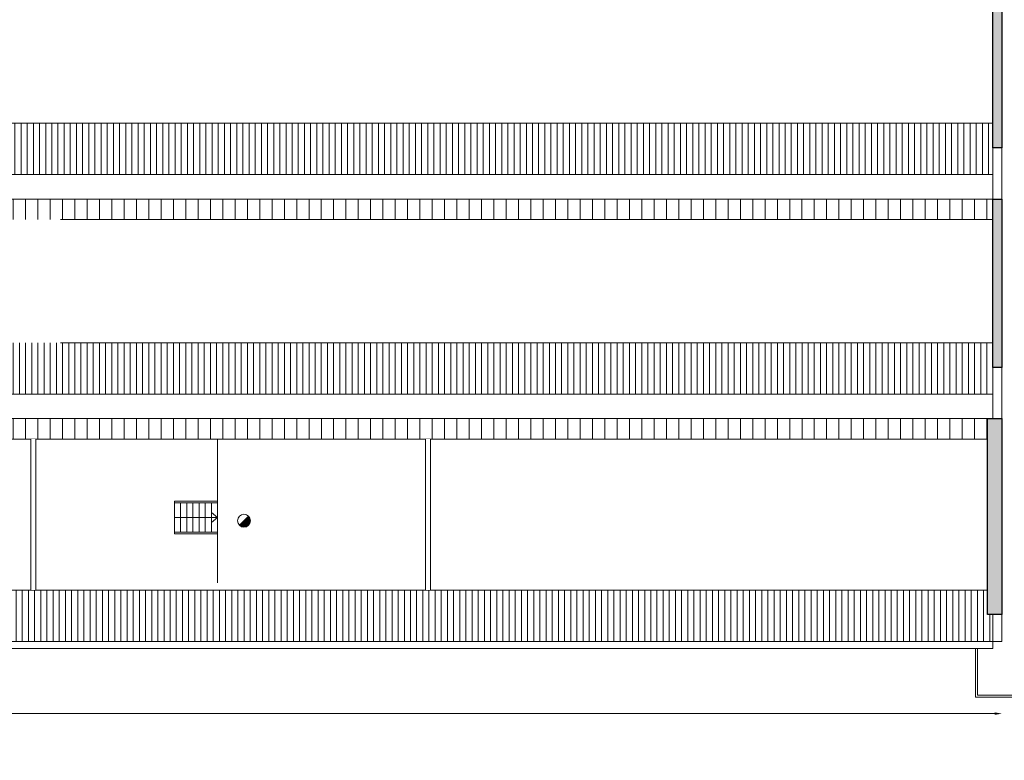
# Model space of a CAD drawing. Header units: millimetres. Extents: x -13022 to 1371524, y -38729 to 632593.
# Tile 148 of 256: x 870569 to 894536, y -38283 to -20257. Entities that reach past the tile are written whole.
import ezdxf

# ---------------------------------------------------------------- set-up
doc = ezdxf.new("R2010")
doc.units = ezdxf.units.MM
doc.header["$LTSCALE"] = 35
doc.set_wipeout_variables(frame=1)
doc.linetypes.add('DASHED', pattern=[200, 100, -100])
doc.linetypes.add('DIVIDE', pattern=[1250, 862.5, -112.5, 25, -112.5, 25, -112.5])
doc.layers.add('Al65----_beveiliging-inst', color=92, linetype='Continuous', lineweight=9)
doc.layers.add('brandveiligheid voorzieningen', color=10, linetype='Continuous', lineweight=9)
for name, color, linetype in [('LAYER102', 1, 'Continuous'), ('LAYER111', 7, 'Continuous'), ('LAYER22', 7, 'Continuous'), ('LAYER24', 7, 'Continuous'), ('LAYER27', 7, 'Continuous'), ('LAYER28', 7, 'Continuous')]:
    doc.layers.add(name, color=color, linetype=linetype)
doc.styles.get("Standard").update_dxf_attribs({"font": 'simplex.shx'})
doc.dimstyles.new('~R----C~', dxfattribs={"dimtxt": 162, "dimasz": 180, "dimexe": 0.18, "dimexo": 0.0625, "dimgap": 16.2, "dimtad": 1, "dimdec": 0, "dimzin": 0, "dimdsep": 46, "dimtxsty": 'Standard', "dimcen": 0.09, "dimse1": 1, "dimse2": 1, "dimclrd": 7, "dimadec": 0, "dimazin": 0, "dimtfac": 1, "dimtdec": 4, "dimtmove": 0, "dimatfit": 3, "dimfxl": 1, "dimtolj": 1, "dimtzin": 0, "dimlwd": 13, "dimarcsym": 0})

# ---------------------------------------------------------------- blocks, each defined once
blk = doc.blocks.new('*D196')
at = {"layer": 'Defpoints', "color": 0, "linetype": 'Continuous', "transparency": 16777216}
for p in [(894477, -34735), (839282, -35389), (894477, -37146)]:
    blk.add_point(p, dxfattribs=at)
at = {"layer": 'LAYER102', "color": 7, "linetype": 'Continuous', "lineweight": 13, "transparency": 16777216}
blk.add_line((839462, -37146), (894297, -37146), dxfattribs=at)
at = {"layer": 'LAYER102', "color": 7, "linetype": 'Continuous', "transparency": 16777216}
for points in [[(839462, -37116), (839462, -37176), (839282, -37146)], [(894297, -37116), (894297, -37176), (894477, -37146)]]:
    blk.add_solid(points, dxfattribs=at)
at = {"layer": 'LAYER102', "color": 0, "linetype": 'Continuous', "transparency": 16777216, "insert": (866879, -37049), "char_height": 162, "attachment_point": 5}
blk.add_mtext('\\A1;55195', dxfattribs=at)
blk = doc.blocks.new('Brandmelder')
at = {"layer": 'brandveiligheid voorzieningen'}
blk.add_hatch(color=256, dxfattribs=at).paths.add_polyline_path([(76.62, -89.8, 0.198912), (75.85, -87.94), (72.13, -91.66, 0.668179)])
blk.add_line((72.13, -91.66), (75.85, -87.94), dxfattribs=at)
blk.add_circle((73.99, -89.8), 2.63, dxfattribs=at)

msp = doc.modelspace()

# ---------------------------------------------------------------- hatches: boundary and pattern name
at = {"layer": 'LAYER111', "linetype": 'Continuous', "lineweight": 5}
for points in [[(894476.625, -19386.55), (894476.625, -23375.027), (894256.625, -23375.027), (894256.625, -19386.55)], [(894256.625, -24622.019), (894476.625, -24622.019), (894476.625, -28718.207), (894256.625, -28718.207)], [(894126.625, -29965.472), (894476.625, -29965.472), (894476.625, -34735.476), (894126.625, -34735.476)]]:
    msp.add_hatch(color=254, dxfattribs=at).paths.add_polyline_path(points, flags=0)
at = {"layer": 'LAYER27', "linetype": 'Continuous', "lineweight": 13}
h = msp.add_hatch(dxfattribs=at)
h.set_pattern_fill("~A--G'+~", style=0, pattern_type=0)
h.set_pattern_definition([(90, (834901.28, -24028.1), (-150, 9e-15), [])])
h.paths.add_polyline_path([(834901.281, -24028.105), (834901.281, -22778.105), (894256.625, -22778.105), (894256.625, -24028.105)], flags=0)
h = msp.add_hatch(dxfattribs=at)
h.set_pattern_fill('~A--G&P~', style=0, pattern_type=0)
h.set_pattern_definition([(90, (827810.97, -25122.02), (-300, 2e-14), [])])
h.paths.add_polyline_path([(827810.969, -25122.019), (827810.969, -24659.55), (834901.281, -24659.55), (834901.281, -24622.019), (894256.625, -24622.019), (894256.625, -25122.019)], flags=0)
h = msp.add_hatch(dxfattribs=at)
h.set_pattern_fill("~A--G'+~", style=0, pattern_type=0)
h.set_pattern_definition([(90, (827811.16, -29371.55), (-150, 9e-15), [])])
h.paths.add_polyline_path([(827811.156, -29371.55), (827811.156, -28121.55), (894256.625, -28121.55), (894256.625, -29371.55)], flags=0)

# ---------------------------------------------------------------- linework, layer by layer
at = {"layer": 'LAYER22', "color": 7, "linetype": 'Continuous', "lineweight": 18}
for points in [[(889614, -13313.554), (889614, -6069.558), (904025.312, -6069.554), (904398.5, -36617.007), (895316.625, -36617.007), (895316.625, -36747.007), (893836.625, -36747.007), (893836.625, -35559.304)], [(889664, -13313.554), (889664, -6119.558), (903975.875, -6119.554), (904347.875, -36567.007), (895266.625, -36567.007), (895266.625, -36697.007), (893886.625, -36697.007), (893886.625, -35559.304)], [(894256.625, -24028.105), (834901.281, -24028.105)], [(834901.281, -24622.019), (894256.625, -24622.019)], [(827811.156, -29371.55), (894256.625, -29371.55)], [(894126.625, -29965.472), (827811.156, -29965.472)], [(875384.25, -30465.472), (875384.25, -33485.484)], [(839281.625, -34735.476), (839281.625, -35388.546), (894256.625, -35388.546)], [(894256.625, -35559.304), (894256.625, -35388.546)], [(839281.625, -35559.304), (894256.625, -35559.304)]]:
    msp.add_lwpolyline(points, dxfattribs=at)
at = {"layer": 'LAYER22', "color": 7, "linetype": 'DASHED', "lineweight": 18}
for points in [[(889614, -13313.554), (889614, -6069.558), (904025.312, -6069.554), (904398.5, -36617.007), (895316.625, -36617.007), (895316.625, -36747.007), (893836.625, -36747.007), (893836.625, -35559.304)], [(889664, -13313.554), (889664, -6119.558), (903975.875, -6119.554), (904347.875, -36567.007), (895266.625, -36567.007), (895266.625, -36697.007), (893886.625, -36697.007), (893886.625, -35559.304)], [(894256.625, -24028.105), (834901.281, -24028.105)], [(834901.281, -24622.019), (894256.625, -24622.019)], [(827811.156, -29371.55), (894256.625, -29371.55)], [(894126.625, -29965.472), (827811.156, -29965.472)], [(875384.25, -30465.472), (875384.25, -34138.546)], [(839281.625, -34735.476), (839281.625, -35388.546), (894256.625, -35388.546)], [(894256.625, -35559.304), (894256.625, -35388.546)], [(839281.625, -35559.304), (894256.625, -35559.304)]]:
    msp.add_lwpolyline(points, dxfattribs=at)
at = {"layer": 'LAYER22', "color": 7, "linetype": 'DIVIDE', "lineweight": 18}
for points in [[(894256.625, -22778.105), (834901.281, -22778.105)], [(827810.969, -25122.019), (894256.625, -25122.019)], [(827811.156, -28121.55), (894256.625, -28121.55)], [(894126.625, -30465.472), (827811.156, -30465.472)], [(894126.625, -34138.546), (839281.625, -34138.546)]]:
    msp.add_lwpolyline(points, dxfattribs=at)
at = {"layer": 'LAYER24', "color": 7, "linetype": 'Continuous', "lineweight": 18}
for points in [[(874334.25, -32016.484), (875384.25, -32016.484), (875384.25, -31976.484), (874334.25, -31976.484)], [(874334.25, -32770.484), (874334.25, -31976.484)], [(874484.25, -32730.484), (874484.25, -32016.484)], [(874634.25, -32730.484), (874634.25, -32016.484)], [(874784.25, -32730.484), (874784.25, -32016.484)], [(874934.25, -32730.484), (874934.25, -32016.484)], [(875084.25, -32730.484), (875084.25, -32016.484)], [(875234.25, -32730.484), (875234.25, -32016.484)], [(875384.25, -32016.484), (875384.25, -32730.484)], [(875239.25, -32498.484), (875384.25, -32373.484), (875239.25, -32248.484), (875239.25, -32498.484)], [(875384.25, -32373.484), (874334.281, -32373.484)], [(874334.25, -32770.484), (875384.25, -32770.484), (875384.25, -32730.484), (874334.25, -32730.484)]]:
    msp.add_lwpolyline(points, dxfattribs=at)
at = {"layer": 'LAYER24', "color": 7, "linetype": 'DASHED', "lineweight": 18}
for points in [[(874334.25, -32016.484), (875384.25, -32016.484), (875384.25, -31976.484), (874334.25, -31976.484)], [(874334.25, -32770.484), (874334.25, -31976.484)], [(874484.25, -32730.484), (874484.25, -32016.484)], [(874634.25, -32730.484), (874634.25, -32016.484)], [(874784.25, -32730.484), (874784.25, -32016.484)], [(874934.25, -32730.484), (874934.25, -32016.484)], [(875084.25, -32730.484), (875084.25, -32016.484)], [(875234.25, -32730.484), (875234.25, -32016.484)], [(875384.25, -32016.484), (875384.25, -32730.484)], [(874334.25, -32770.484), (875384.25, -32770.484), (875384.25, -32730.484), (874334.25, -32730.484)]]:
    msp.add_lwpolyline(points, dxfattribs=at)
at = {"layer": 'LAYER28', "color": 7, "linetype": 'Continuous', "lineweight": 25}
for points in [[(894476.625, -19386.55), (894476.625, -23375.027), (894256.625, -23375.027), (894256.625, -19386.55)], [(894256.625, -24622.019), (894476.625, -24622.019), (894476.625, -28718.207), (894256.625, -28718.207)], [(894126.625, -29965.472), (894476.625, -29965.472), (894476.625, -34735.476), (894126.625, -34735.476)]]:
    msp.add_lwpolyline(points, close=True, dxfattribs=at)
at = {"layer": 'LAYER28', "color": 7, "linetype": 'Continuous', "lineweight": 18}
for points in [[(894476.625, -23375.027), (894476.625, -24622.019), (894256.625, -24622.019), (894256.625, -23375.027)], [(894476.625, -28718.207), (894476.625, -29965.472), (894256.625, -29965.472), (894256.625, -28718.207)]]:
    msp.add_lwpolyline(points, close=True, dxfattribs=at)
at = {"layer": 'LAYER28', "color": 7, "linetype": 'DASHED', "lineweight": 18}
for points in [[(894476.625, -23375.027), (894476.625, -24622.019), (894256.625, -24622.019), (894256.625, -23375.027)], [(894476.625, -28718.207), (894476.625, -29965.472), (894256.625, -29965.472), (894256.625, -28718.207)]]:
    msp.add_lwpolyline(points, close=True, dxfattribs=at)
at = {"layer": 'LAYER28', "color": 7, "linetype": 'Continuous', "lineweight": 18}
msp.add_lwpolyline([(894476.625, -34735.476), (894476.625, -35388.546), (894256.625, -35388.546), (894256.625, -34735.476)], dxfattribs=at)
at = {"layer": 'LAYER28', "color": 7, "linetype": 'DASHED', "lineweight": 18}
msp.add_lwpolyline([(894476.625, -34735.476), (894476.625, -35388.546), (894256.625, -35388.546), (894256.625, -34735.476)], dxfattribs=at)

# ---------------------------------------------------------------- block references
at = {"layer": 'Al65----_beveiliging-inst', "xscale": 60, "yscale": 60, "zscale": 60}
msp.add_blockref('Brandmelder', (871589.227, -27063.086), dxfattribs=at)

# ---------------------------------------------------------------- texts
at = {"layer": 'LAYER102', "color": 7, "linetype": 'Continuous', "lineweight": 0, "char_height": 315, "width": 3554.10039, "attachment_point": 7, "line_spacing_factor": 1.333333}
for s, insert in [('\\pi1116.4;{\\fArial|b1|i0|c0|p34;Entree\\P\\pi796.27;Educatief}', (638167.037, -27222.614)), ('\\pi1116.4;{\\fArial|b1|i0|c0|p34;Entree\\P\\pi156.93;laden en lossen}', (703298.798, -38276.956))]:
    msp.add_mtext(s, dxfattribs=dict(at, insert=insert))

# ---------------------------------------------------------------- dimensions: what is measured, and where the dimension line sits
at = {"layer": 'LAYER102', "color": 7, "linetype": 'Continuous'}
dim = msp.add_linear_dim(base=(894476.625, -37146.211), p1=(839281.625, -35388.554), p2=(894476.625, -34735.476), dimstyle='~R----C~', dxfattribs=at)
dim.commit()
dim.dimension.update_dxf_attribs({"geometry": '*D196', "text_midpoint": (866879.125, -37049.011)})

# ---------------------------------------------------------------- next in the draw order: wipeouts: each hides what was drawn before it
at = {"linetype": 'Continuous'}
for points in [[(870961.875, -34138.546), (870841.875, -34138.546), (870841.875, -30465.472), (870961.875, -30465.472)], [(880570.625, -34138.546), (880450.625, -34138.546), (880450.625, -30465.472), (880570.625, -30465.472)]]:
    msp.add_wipeout(points, dxfattribs=at).dxf.layer = 'LAYER111'

# ---------------------------------------------------------------- next in the draw order: hatches: boundary and pattern name
at = {"layer": 'LAYER27', "linetype": 'Continuous', "lineweight": 13}
h = msp.add_hatch(dxfattribs=at)
h.set_pattern_fill('~A--G&P~', style=0, pattern_type=0)
h.set_pattern_definition([(90, (827811.16, -30465.47), (-300, 2e-14), [])])
h.paths.add_polyline_path([(827811.156, -30465.472), (827811.156, -29965.472), (894126.625, -29965.472), (894126.625, -30465.472)], flags=0)
h = msp.add_hatch(dxfattribs=at)
h.set_pattern_fill("~A--G'+~", style=0, pattern_type=0)
h.set_pattern_definition([(90, (839281.62, -35388.55), (-150, 9e-15), [])])
h.paths.add_polyline_path([(839281.625, -35388.546), (839281.625, -34735.476), (839631.625, -34735.476), (839631.625, -34138.546), (894126.625, -34138.546), (894126.625, -34735.476), (894256.625, -34735.476), (894256.625, -35388.546)], flags=0)

# ---------------------------------------------------------------- next in the draw order: linework, layer by layer
at = {"layer": 'LAYER102', "color": 7, "linetype": 'Continuous', "lineweight": 18}
for points in [[(870841.875, -34138.546), (870841.875, -30465.472)], [(870961.875, -30465.472), (870961.875, -34138.546)], [(880450.625, -34138.546), (880450.625, -30465.472)], [(880570.625, -30465.472), (880570.625, -34138.546)]]:
    msp.add_lwpolyline(points, dxfattribs=at)
at = {"layer": 'LAYER102', "color": 7, "linetype": 'DASHED', "lineweight": 18}
for points in [[(870841.875, -34138.546), (870841.875, -30465.472)], [(870961.875, -30465.472), (870961.875, -34138.546)], [(880450.625, -34138.546), (880450.625, -30465.472)], [(880570.625, -30465.472), (880570.625, -34138.546)]]:
    msp.add_lwpolyline(points, dxfattribs=at)

doc.saveas('drawing.dxf')
